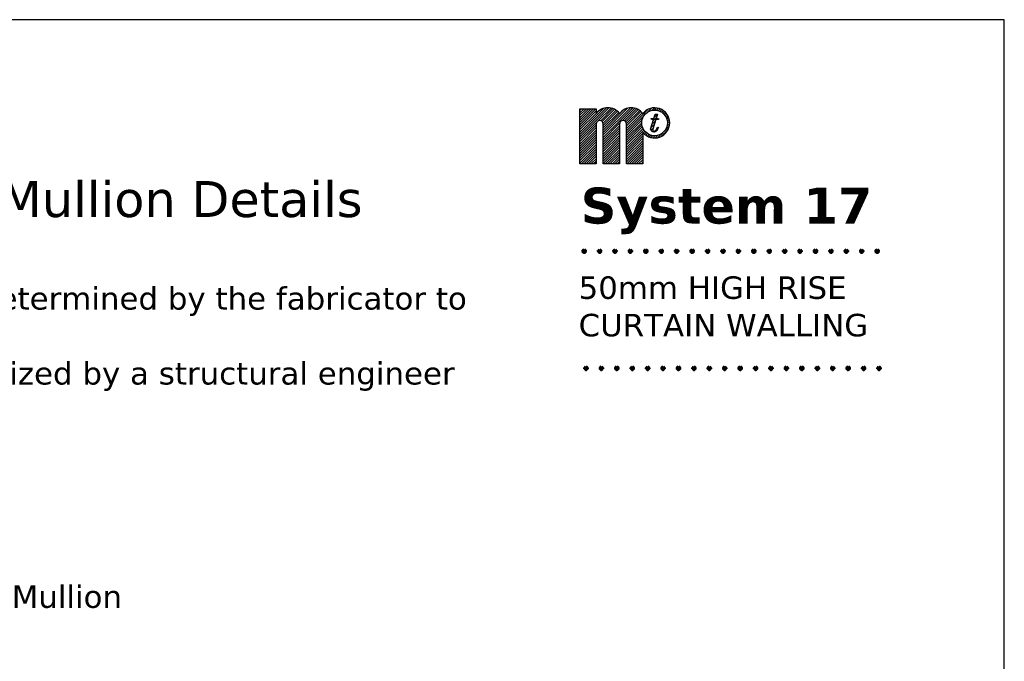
# Model space of a CAD drawing. Header units: millimetres. Extents: x 186 to 3172, y 505 to 3362.
# Tile 15 of 15: x 2953 to 3172, y 3219 to 3362. Entities that reach past the tile are written whole.
import ezdxf

# ---------------------------------------------------------------- set-up
doc = ezdxf.new("R2010")
doc.units = ezdxf.units.MM
doc.layers.add('BORDER', color=7, linetype='Continuous', plot=False)
doc.layers.add('Sheet', color=7, linetype='Continuous')
doc.layers.add('TEXT', color=7, linetype='Continuous')
doc.styles.add('ROMANS', font='romans', dxfattribs={"height": 2})
doc.styles.get("Standard").update_dxf_attribs({"font": 'verdana.ttf'})

# ---------------------------------------------------------------- blocks, each defined once
blk = doc.blocks.new('*X5')
at = {"color": 0}
for p, q in [((430.57, 453.11), (430.66, 453.2)), ((430.66, 452.93), (431.05, 453.32)), ((430.78, 453.31), (431.14, 453.68)), ((431.09, 453.1), (431.18, 453.19)), ((430.43, 452.17), (430.82, 452.56)), ((430.43, 451.91), (430.7, 452.18)), ((430.54, 452.55), (430.93, 452.94)), ((430.79, 451.74), (431.26, 452.21)), ((430.57, 451.78), (430.66, 451.87))]:
    blk.add_line(p, q, dxfattribs=at)
blk = doc.blocks.new('*X6')
at = {"color": 0}
for p, q in [((422.53, 451.17), (425.76, 454.4)), ((422.53, 451.44), (425.5, 454.4)), ((422.53, 451.7), (425.17, 454.33)), ((422.53, 452.5), (424.31, 454.28)), ((422.53, 452.76), (424.05, 454.28)), ((422.53, 453.03), (423.78, 454.28)), ((422.53, 453.29), (423.52, 454.28)), ((422.53, 453.56), (423.25, 454.28)), ((422.53, 453.82), (422.99, 454.28)), ((422.53, 454.09), (422.72, 454.28)), ((424.57, 452.94), (425.99, 454.37)), ((424.85, 452.96), (426.2, 454.31)), ((425.02, 452.86), (426.38, 454.23)), ((425.12, 451.11), (428.41, 454.4)), ((425.12, 451.38), (428.15, 454.4)), ((425.12, 451.64), (427.84, 454.36)), ((427.25, 452.97), (428.64, 454.36)), ((427.49, 452.95), (428.84, 454.29)), ((427.72, 451.85), (430.12, 454.25)), ((430.06, 453.92), (430.51, 454.38)), ((430.51, 454.11), (430.81, 454.41)), ((430.81, 454.15), (431.06, 454.39)), ((431.06, 454.13), (431.28, 454.35)), ((431.27, 454.08), (431.47, 454.28)), ((422.53, 452.23), (424.35, 454.05)), ((422.53, 451.97), (424.35, 453.78)), ((424.46, 453.89), (424.54, 453.97)), ((425.11, 452.69), (426.55, 454.13)), ((425.12, 451.91), (427.38, 454.16)), ((425.12, 452.44), (426.7, 454.01)), ((425.12, 452.17), (426.84, 453.88)), ((427.64, 452.83), (429.02, 454.21)), ((427.71, 452.64), (429.18, 454.1)), ((427.72, 452.38), (429.32, 453.98)), ((427.72, 452.11), (429.46, 453.85)), ((427.72, 451.58), (429.63, 453.49)), ((431.46, 454), (431.65, 454.19)), ((431.63, 453.9), (431.81, 454.09)), ((431.78, 453.78), (431.96, 453.97)), ((431.91, 453.65), (432.09, 453.83)), ((432.02, 453.5), (432.21, 453.69)), ((432.12, 453.33), (432.31, 453.52)), ((432.19, 453.14), (432.39, 453.34)), ((432.24, 452.92), (432.46, 453.14)), ((422.53, 450.91), (424.38, 452.76)), ((422.53, 450.64), (424.35, 452.45)), ((422.53, 450.37), (424.35, 452.19)), ((425.12, 450.85), (426.95, 452.67)), ((425.12, 450.58), (426.94, 452.39)), ((425.12, 450.32), (426.94, 452.13)), ((427.72, 451.32), (429.44, 453.04)), ((427.72, 451.05), (429.4, 452.74)), ((427.72, 450.79), (429.42, 452.49)), ((427.72, 450.52), (429.47, 452.28)), ((427.72, 450.26), (429.55, 452.09)), ((431.92, 451.81), (432.47, 452.36)), ((432.21, 452.36), (432.51, 452.66)), ((432.25, 452.67), (432.5, 452.92)), ((422.53, 450.11), (424.35, 451.92)), ((422.53, 449.84), (424.35, 451.66)), ((422.53, 449.58), (424.35, 451.39)), ((422.53, 449.31), (424.35, 451.13)), ((425.12, 450.05), (426.94, 451.86)), ((425.12, 449.78), (426.94, 451.6)), ((425.12, 449.52), (426.94, 451.33)), ((425.12, 449.25), (426.94, 451.07)), ((427.72, 449.99), (429.65, 451.92)), ((427.72, 449.73), (429.53, 451.54)), ((427.72, 449.46), (429.53, 451.27)), ((427.72, 449.19), (429.53, 451.01)), ((429.58, 451.59), (429.76, 451.77)), ((429.71, 451.46), (429.9, 451.64)), ((429.86, 451.34), (430.05, 451.53)), ((430.03, 451.24), (430.22, 451.43)), ((430.21, 451.15), (430.41, 451.36)), ((430.41, 451.09), (430.63, 451.31)), ((430.63, 451.05), (430.88, 451.3)), ((430.89, 451.04), (431.19, 451.34)), ((431.19, 451.08), (431.74, 451.62)), ((431.61, 451.23), (432.32, 451.94)), ((422.53, 449.05), (424.35, 450.86)), ((422.53, 448.78), (424.35, 450.6)), ((422.53, 448.52), (424.35, 450.33)), ((422.53, 448.25), (424.35, 450.07)), ((425.12, 448.99), (426.94, 450.8)), ((425.12, 448.72), (426.94, 450.54)), ((425.12, 448.46), (426.94, 450.27)), ((425.12, 448.19), (426.94, 450.01)), ((427.72, 448.93), (429.53, 450.74)), ((427.72, 448.66), (429.53, 450.48)), ((427.72, 448.4), (429.53, 450.21)), ((427.77, 448.19), (429.53, 449.95)), ((422.73, 448.19), (424.35, 449.8)), ((422.99, 448.19), (424.35, 449.54)), ((423.26, 448.19), (424.35, 449.27)), ((423.53, 448.19), (424.35, 449.01)), ((423.79, 448.19), (424.35, 448.74)), ((425.38, 448.19), (426.94, 449.74)), ((425.65, 448.19), (426.94, 449.48)), ((425.91, 448.19), (426.94, 449.21)), ((426.18, 448.19), (426.94, 448.95)), ((428.03, 448.19), (429.53, 449.68)), ((428.3, 448.19), (429.53, 449.42)), ((428.56, 448.19), (429.53, 449.15)), ((428.83, 448.19), (429.53, 448.89)), ((424.06, 448.19), (424.35, 448.48)), ((424.32, 448.19), (424.35, 448.21)), ((426.44, 448.19), (426.94, 448.68)), ((426.71, 448.19), (426.94, 448.42)), ((429.09, 448.19), (429.53, 448.62)), ((429.36, 448.19), (429.53, 448.36))]:
    blk.add_line(p, q, dxfattribs=at)
blk = doc.blocks.new('LOGO')
at = {"color": 7}
for p, q in [((0, 0.01), (0, 6.1)), ((0, 6.1), (1.82, 6.1)), ((1.82, 6.1), (1.82, 5.59)), ((8.21, 5.03), (8.36, 5.52)), ((8.36, 5.52), (8.63, 5.5)), ((8.63, 5.5), (8.48, 5.01)), ((1.82, 4.42), (1.82, 0.01)), ((2.6, 0.01), (2.6, 4.42)), ((4.41, 4.42), (4.41, 0.01)), ((5.19, 0.01), (5.19, 4.42)), ((7.86, 3.86), (8.19, 4.94)), ((7.95, 4.93), (7.94, 5.02)), ((8.19, 4.94), (7.95, 4.93)), ((8.45, 4.92), (8.12, 3.84)), ((8.75, 4.93), (8.45, 4.92)), ((8.48, 5.01), (8.75, 5.02)), ((8.75, 5.02), (8.75, 4.93)), ((7, 3.47), (7, 0.01)), ((8.57, 3.9), (8.67, 4.07)), ((8.67, 4.07), (8.75, 4.02)), ((8.75, 4.02), (8.67, 3.89)), ((1.82, 0.01), (0, 0.01)), ((4.41, 0.01), (2.6, 0.01)), ((7, 0.01), (5.19, 0.01))]:
    blk.add_line(p, q, dxfattribs=at)
blk.add_line((7.94, 5.02), (8.21, 5.03))
blk.add_circle((8.3, 4.55), 1.43, dxfattribs=at)
for centre, radius, start, end in [((3.11, 4.61), 1.62, 36.8699, 143.1301), ((5.71, 4.61), 1.62, 37.7848, 143.1301), ((8.3, 4.55), 1.68, 219.7151, 141.1272), ((2.21, 4.42), 0.389, 0, 180), ((4.8, 4.42), 0.389, 0, 180), ((8.21, 3.93), 0.366, 191.771, 269.7652), ((8.48, 3.78), 0.365, 171.1814, 195.9661), ((8.19, 3.7), 0.0648, 195.9664, 284.8022), ((8.06, 4.22), 0.602, 284.8021, 329.482), ((8.24, 3.92), 0.356, 265.8154, 296.0869), ((8.22, 4.01), 0.444, 293.0555, 316.0335), ((8.15, 4.11), 0.562, 313.5925, 336.9042)]:
    blk.add_arc(centre, radius, start, end, dxfattribs=at)
for name in ['*X6', '*X5']:
    blk.add_blockref(name, (-422.53, -448.17))

msp = doc.modelspace()

# ---------------------------------------------------------------- linework, layer by layer
at = {"layer": 'BORDER'}
for p, q in [((3171.781, 3361.876), (2751.781, 3361.876)), ((3171.781, 2767.876), (3171.781, 3361.876))]:
    msp.add_line(p, q, dxfattribs=at)

# ---------------------------------------------------------------- block references
at = {"layer": 'Sheet', "xscale": 2, "yscale": 2, "zscale": 2}
msp.add_blockref('LOGO', (3077.426, 3329.83), dxfattribs=at)

# ---------------------------------------------------------------- texts
at = {"insert": (2921.548, 3236.087), "char_height": 5, "width": 51.89085, "attachment_point": 1}
msp.add_mtext('HR5002 Mullion', dxfattribs=at)
at = {"layer": 'Sheet', "style": 'ROMANS'}
for p in [(3076.663, 3310.035), (3077.061, 3283.995)]:
    msp.add_text('....................', height=8, dxfattribs=at).set_placement(p)
at = {"layer": 'Sheet', "attachment_point": 1}
for s, insert, char_height, width in [('{\\fVerdana|b1|i0|c0|p34;General Arrangement\\P\\fVerdana|b0|i0|c0|p34;\\H0.8x;Head, Jamb and Intermediate Mullion Details}', (2782.942, 3342.666), 10, 253.84221), ('{\\fVerdana|b1|i0|c0|p34;System 17}', (3077.62, 3324.549), 8, 140.1915), ('{\\fVerdana|b0|i0|c0|p34;50mm HIGH RISE\\PCURTAIN WALLING}', (3077.143, 3304.794), 5, 75.25)]:
    msp.add_mtext(s, dxfattribs=dict(at, insert=insert, char_height=char_height, width=width))
at = {"layer": 'TEXT', "insert": (2783.247, 3302.418), "char_height": 5, "width": 268.29111, "attachment_point": 1}
msp.add_mtext('Perimeter weathering detail to structure to be determined by the fabricator to suit site conditions and DPC/DPM location.\\PAll sections, spigots, brackets and fixings to be sized by a structural engineer to suit site conditions.', dxfattribs=at)

doc.saveas('drawing.dxf')
